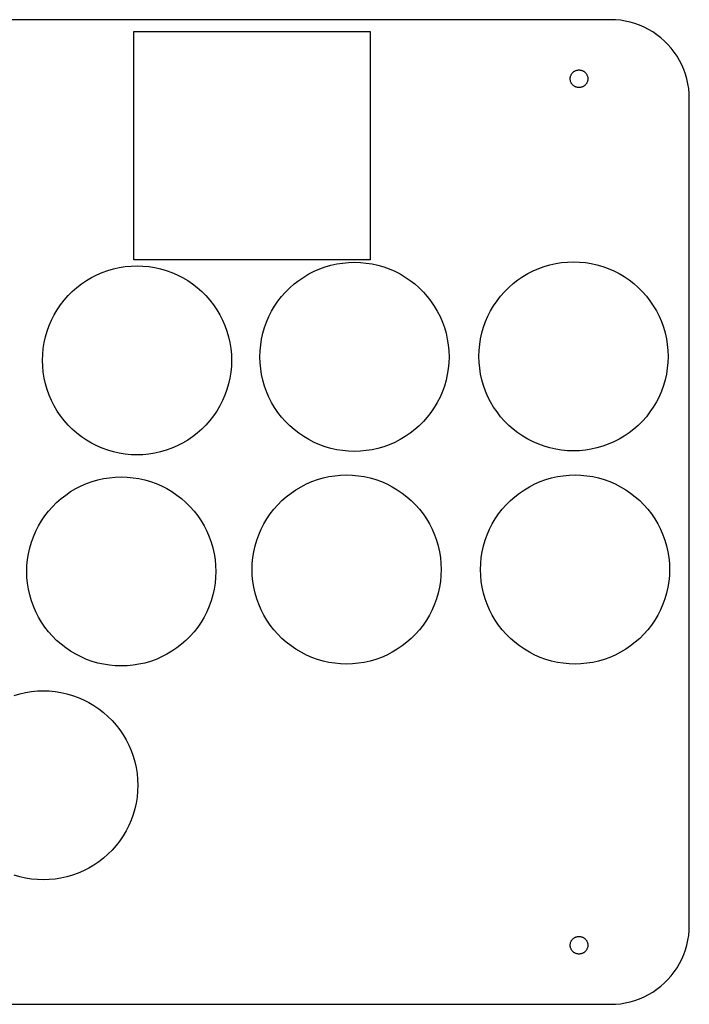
# Model space of a CAD drawing. Header units: metres. Extents: x 0 to 208, y 0 to 125.
# Tile 3 of 3: x 124 to 208, y 0 to 125. Entities that reach past the tile are written whole.
import ezdxf

# ---------------------------------------------------------------- set-up
doc = ezdxf.new("R2010")
doc.units = ezdxf.units.M

msp = doc.modelspace()

# ---------------------------------------------------------------- linework, layer by layer
for p, q in [((198.5, 125), (10, 125)), ((199.128, 124.98), (198.5, 125)), ((199.753, 124.921), (199.128, 124.98)), ((200.374, 124.823), (199.753, 124.921)), ((200.987, 124.686), (200.374, 124.823)), ((201.59, 124.511), (200.987, 124.686)), ((202.181, 124.298), (201.59, 124.511)), ((202.758, 124.048), (202.181, 124.298)), ((203.318, 123.763), (202.758, 124.048)), ((203.858, 123.443), (203.318, 123.763)), ((138, 94.5), (138, 123.5)), ((138, 123.5), (168, 123.5)), ((168, 123.5), (168, 94.5)), ((204.378, 123.09), (203.858, 123.443)), ((204.874, 122.705), (204.378, 123.09)), ((205.345, 122.29), (204.874, 122.705)), ((205.79, 121.845), (205.345, 122.29)), ((206.205, 121.374), (205.79, 121.845)), ((206.59, 120.878), (206.205, 121.374)), ((206.943, 120.358), (206.59, 120.878)), ((207.263, 119.818), (206.943, 120.358)), ((207.548, 119.258), (207.263, 119.818)), ((207.798, 118.681), (207.548, 119.258)), ((193.38, 117.5), (193.382, 117.57)), ((193.382, 117.43), (193.38, 117.5)), ((193.382, 117.57), (193.389, 117.64)), ((193.389, 117.64), (193.4, 117.71)), ((193.4, 117.71), (193.415, 117.779)), ((193.415, 117.779), (193.435, 117.846)), ((193.435, 117.846), (193.459, 117.912)), ((193.459, 117.912), (193.487, 117.977)), ((193.487, 117.977), (193.519, 118.04)), ((193.519, 118.04), (193.554, 118.1)), ((193.554, 118.1), (193.594, 118.158)), ((193.594, 118.158), (193.637, 118.214)), ((193.637, 118.214), (193.684, 118.267)), ((193.684, 118.267), (193.733, 118.316)), ((193.733, 118.316), (193.786, 118.363)), ((193.786, 118.363), (193.842, 118.406)), ((193.842, 118.406), (193.9, 118.446)), ((193.9, 118.446), (193.96, 118.481)), ((193.96, 118.481), (194.023, 118.513)), ((194.023, 118.513), (194.088, 118.541)), ((194.088, 118.541), (194.154, 118.565)), ((194.154, 118.565), (194.221, 118.585)), ((194.221, 118.585), (194.29, 118.6)), ((194.29, 118.6), (194.36, 118.611)), ((194.36, 118.611), (194.43, 118.618)), ((194.43, 118.618), (194.5, 118.62)), ((194.5, 118.62), (194.57, 118.618)), ((194.57, 118.618), (194.64, 118.611)), ((194.64, 118.611), (194.71, 118.6)), ((194.71, 118.6), (194.779, 118.585)), ((194.779, 118.585), (194.846, 118.565)), ((194.846, 118.565), (194.912, 118.541)), ((194.912, 118.541), (194.977, 118.513)), ((194.977, 118.513), (195.04, 118.481)), ((195.04, 118.481), (195.1, 118.446)), ((195.1, 118.446), (195.158, 118.406)), ((195.158, 118.406), (195.214, 118.363)), ((195.214, 118.363), (195.267, 118.316)), ((195.267, 118.316), (195.316, 118.267)), ((195.316, 118.267), (195.363, 118.214)), ((195.363, 118.214), (195.406, 118.158)), ((195.406, 118.158), (195.446, 118.1)), ((195.446, 118.1), (195.481, 118.04)), ((195.481, 118.04), (195.513, 117.977)), ((195.513, 117.977), (195.541, 117.912)), ((195.541, 117.912), (195.565, 117.846)), ((195.565, 117.846), (195.585, 117.779)), ((195.585, 117.779), (195.6, 117.71)), ((195.6, 117.71), (195.611, 117.64)), ((195.611, 117.64), (195.618, 117.57)), ((195.618, 117.57), (195.62, 117.5)), ((195.62, 117.5), (195.618, 117.43)), ((208.011, 118.09), (207.798, 118.681)), ((208.186, 117.487), (208.011, 118.09)), ((193.389, 117.36), (193.382, 117.43)), ((193.4, 117.29), (193.389, 117.36)), ((193.415, 117.221), (193.4, 117.29)), ((193.435, 117.154), (193.415, 117.221)), ((193.459, 117.088), (193.435, 117.154)), ((193.487, 117.023), (193.459, 117.088)), ((193.519, 116.96), (193.487, 117.023)), ((193.554, 116.9), (193.519, 116.96)), ((193.594, 116.842), (193.554, 116.9)), ((193.637, 116.786), (193.594, 116.842)), ((193.684, 116.733), (193.637, 116.786)), ((193.733, 116.684), (193.684, 116.733)), ((193.786, 116.637), (193.733, 116.684)), ((193.842, 116.594), (193.786, 116.637)), ((193.9, 116.554), (193.842, 116.594)), ((193.96, 116.519), (193.9, 116.554)), ((194.023, 116.487), (193.96, 116.519)), ((194.088, 116.459), (194.023, 116.487)), ((194.154, 116.435), (194.088, 116.459)), ((194.221, 116.415), (194.154, 116.435)), ((194.29, 116.4), (194.221, 116.415)), ((194.36, 116.389), (194.29, 116.4)), ((194.43, 116.382), (194.36, 116.389)), ((194.5, 116.38), (194.43, 116.382)), ((194.57, 116.382), (194.5, 116.38)), ((194.64, 116.389), (194.57, 116.382)), ((194.71, 116.4), (194.64, 116.389)), ((194.779, 116.415), (194.71, 116.4)), ((194.846, 116.435), (194.779, 116.415)), ((194.912, 116.459), (194.846, 116.435)), ((194.977, 116.487), (194.912, 116.459)), ((195.04, 116.519), (194.977, 116.487)), ((195.1, 116.554), (195.04, 116.519)), ((195.158, 116.594), (195.1, 116.554)), ((195.214, 116.637), (195.158, 116.594)), ((195.267, 116.684), (195.214, 116.637)), ((195.316, 116.733), (195.267, 116.684)), ((195.363, 116.786), (195.316, 116.733)), ((195.406, 116.842), (195.363, 116.786)), ((195.446, 116.9), (195.406, 116.842)), ((195.481, 116.96), (195.446, 116.9)), ((195.513, 117.023), (195.481, 116.96)), ((195.541, 117.088), (195.513, 117.023)), ((195.565, 117.154), (195.541, 117.088)), ((195.585, 117.221), (195.565, 117.154)), ((195.6, 117.29), (195.585, 117.221)), ((195.611, 117.36), (195.6, 117.29)), ((195.618, 117.43), (195.611, 117.36)), ((208.323, 116.874), (208.186, 117.487)), ((208.421, 116.253), (208.323, 116.874)), ((208.48, 115.628), (208.421, 116.253)), ((208.5, 115), (208.48, 115.628)), ((208.5, 10), (208.5, 115)), ((137.646, 93.7263), (138.4, 93.75)), ((168, 94.5), (138, 94.5)), ((138.4, 93.75), (139.153, 93.7263)), ((162.292, 93.6127), (163.016, 93.823)), ((163.016, 93.823), (163.751, 93.9874)), ((163.751, 93.9874), (164.496, 94.1054)), ((164.496, 94.1054), (165.247, 94.1763)), ((165.247, 94.1763), (166, 94.2)), ((166, 94.2), (166.753, 94.1763)), ((166.753, 94.1763), (167.504, 94.1054)), ((167.504, 94.1054), (168.249, 93.9874)), ((168.249, 93.9874), (168.984, 93.823)), ((168.984, 93.823), (169.708, 93.6127)), ((190.092, 93.6627), (190.816, 93.873)), ((190.816, 93.873), (191.551, 94.0374)), ((191.551, 94.0374), (192.296, 94.1554)), ((192.296, 94.1554), (193.047, 94.2263)), ((193.047, 94.2263), (193.8, 94.25)), ((193.8, 94.25), (194.553, 94.2263)), ((194.553, 94.2263), (195.304, 94.1554)), ((195.304, 94.1554), (196.049, 94.0374)), ((196.049, 94.0374), (196.784, 93.873)), ((196.784, 93.873), (197.508, 93.6627)), ((132.619, 92.2657), (133.291, 92.6079)), ((133.291, 92.6079), (133.982, 92.9073)), ((133.982, 92.9073), (134.692, 93.1627)), ((134.692, 93.1627), (135.416, 93.373)), ((135.416, 93.373), (136.151, 93.5374)), ((136.151, 93.5374), (136.896, 93.6554)), ((136.896, 93.6554), (137.646, 93.7263)), ((139.153, 93.7263), (139.904, 93.6554)), ((139.904, 93.6554), (140.649, 93.5374)), ((140.649, 93.5374), (141.384, 93.373)), ((141.384, 93.373), (142.108, 93.1627)), ((142.108, 93.1627), (142.817, 92.9073)), ((142.817, 92.9073), (143.509, 92.6079)), ((143.509, 92.6079), (144.181, 92.2657)), ((159.57, 92.3319), (160.219, 92.7157)), ((160.219, 92.7157), (160.891, 93.0579)), ((160.891, 93.0579), (161.583, 93.3573)), ((161.583, 93.3573), (162.292, 93.6127)), ((169.708, 93.6127), (170.417, 93.3573)), ((170.417, 93.3573), (171.109, 93.0579)), ((171.109, 93.0579), (171.781, 92.7157)), ((171.781, 92.7157), (172.43, 92.3319)), ((187.37, 92.3819), (188.019, 92.7657)), ((188.019, 92.7657), (188.691, 93.1079)), ((188.691, 93.1079), (189.382, 93.4073)), ((189.382, 93.4073), (190.092, 93.6627)), ((197.508, 93.6627), (198.217, 93.4073)), ((198.217, 93.4073), (198.909, 93.1079)), ((198.909, 93.1079), (199.581, 92.7657)), ((199.581, 92.7657), (200.23, 92.3819)), ((130.751, 90.9962), (131.347, 91.4582)), ((131.347, 91.4582), (131.97, 91.8819)), ((131.97, 91.8819), (132.619, 92.2657)), ((144.181, 92.2657), (144.83, 91.8819)), ((144.83, 91.8819), (145.453, 91.4582)), ((145.453, 91.4582), (146.049, 90.9962)), ((157.785, 90.9476), (158.351, 91.4462)), ((158.351, 91.4462), (158.947, 91.9082)), ((158.947, 91.9082), (159.57, 92.3319)), ((172.43, 92.3319), (173.053, 91.9082)), ((173.053, 91.9082), (173.649, 91.4462)), ((173.649, 91.4462), (174.215, 90.9476)), ((185.585, 90.9976), (186.151, 91.4962)), ((186.151, 91.4962), (186.747, 91.9582)), ((186.747, 91.9582), (187.37, 92.3819)), ((200.23, 92.3819), (200.853, 91.9582)), ((200.853, 91.9582), (201.449, 91.4962)), ((201.449, 91.4962), (202.015, 90.9976)), ((129.652, 89.9646), (130.185, 90.4976)), ((130.185, 90.4976), (130.751, 90.9962)), ((146.049, 90.9962), (146.615, 90.4976)), ((146.615, 90.4976), (147.148, 89.9646)), ((156.754, 89.8491), (157.252, 90.4146)), ((157.252, 90.4146), (157.785, 90.9476)), ((174.215, 90.9476), (174.748, 90.4146)), ((174.748, 90.4146), (175.246, 89.8491)), ((184.554, 89.8991), (185.052, 90.4646)), ((185.052, 90.4646), (185.585, 90.9976)), ((202.015, 90.9976), (202.548, 90.4646)), ((202.548, 90.4646), (203.046, 89.8991)), ((128.268, 88.1799), (128.692, 88.8034)), ((128.692, 88.8034), (129.154, 89.3991)), ((129.154, 89.3991), (129.652, 89.9646)), ((147.148, 89.9646), (147.646, 89.3991)), ((147.646, 89.3991), (148.108, 88.8034)), ((148.108, 88.8034), (148.532, 88.1799)), ((155.868, 88.6299), (156.292, 89.2534)), ((156.292, 89.2534), (156.754, 89.8491)), ((175.246, 89.8491), (175.708, 89.2534)), ((175.708, 89.2534), (176.132, 88.6299)), ((183.668, 88.6799), (184.092, 89.3034)), ((184.092, 89.3034), (184.554, 89.8991)), ((203.046, 89.8991), (203.508, 89.3034)), ((203.508, 89.3034), (203.932, 88.6799)), ((127.542, 86.8593), (127.884, 87.531)), ((127.884, 87.531), (128.268, 88.1799)), ((148.532, 88.1799), (148.916, 87.531)), ((148.916, 87.531), (149.258, 86.8593)), ((155.142, 87.3093), (155.484, 87.981)), ((155.484, 87.981), (155.868, 88.6299)), ((176.132, 88.6299), (176.516, 87.981)), ((176.516, 87.981), (176.858, 87.3093)), ((182.942, 87.3593), (183.284, 88.031)), ((183.284, 88.031), (183.668, 88.6799)), ((203.932, 88.6799), (204.316, 88.031)), ((204.316, 88.031), (204.658, 87.3593)), ((127.243, 86.1675), (127.542, 86.8593)), ((149.258, 86.8593), (149.557, 86.1675)), ((154.587, 85.9082), (154.843, 86.6175)), ((154.843, 86.6175), (155.142, 87.3093)), ((176.858, 87.3093), (177.157, 86.6175)), ((177.157, 86.6175), (177.413, 85.9082)), ((182.387, 85.9582), (182.643, 86.6675)), ((182.643, 86.6675), (182.942, 87.3593)), ((204.658, 87.3593), (204.957, 86.6675)), ((204.957, 86.6675), (205.213, 85.9582)), ((126.777, 84.7343), (126.987, 85.4582)), ((126.987, 85.4582), (127.243, 86.1675)), ((149.557, 86.1675), (149.813, 85.4582)), ((149.813, 85.4582), (150.023, 84.7343)), ((154.213, 84.4486), (154.377, 85.1843)), ((154.377, 85.1843), (154.587, 85.9082)), ((177.413, 85.9082), (177.623, 85.1843)), ((177.623, 85.1843), (177.787, 84.4486)), ((182.013, 84.4986), (182.177, 85.2343)), ((182.177, 85.2343), (182.387, 85.9582)), ((205.213, 85.9582), (205.423, 85.2343)), ((205.423, 85.2343), (205.587, 84.4986)), ((126.495, 83.254), (126.613, 83.9986)), ((126.613, 83.9986), (126.777, 84.7343)), ((150.023, 84.7343), (150.187, 83.9986)), ((150.187, 83.9986), (150.305, 83.254)), ((154.095, 83.704), (154.213, 84.4486)), ((177.787, 84.4486), (177.905, 83.704)), ((181.824, 83.0035), (181.895, 83.754)), ((181.895, 83.754), (182.013, 84.4986)), ((205.587, 84.4986), (205.705, 83.754)), ((205.705, 83.754), (205.776, 83.0035)), ((126.4, 81.75), (126.424, 82.5035)), ((126.424, 82.5035), (126.495, 83.254)), ((150.305, 83.254), (150.376, 82.5035)), ((150.376, 82.5035), (150.4, 81.75)), ((154, 82.2), (154.024, 82.9535)), ((154.024, 82.9535), (154.095, 83.704)), ((177.905, 83.704), (177.976, 82.9535)), ((177.976, 82.9535), (178, 82.2)), ((181.8, 82.25), (181.824, 83.0035)), ((205.776, 83.0035), (205.8, 82.25)), ((126.424, 80.9965), (126.4, 81.75)), ((150.4, 81.75), (150.376, 80.9965)), ((154.024, 81.4465), (154, 82.2)), ((154.095, 80.696), (154.024, 81.4465)), ((177.976, 81.4465), (177.905, 80.696)), ((178, 82.2), (177.976, 81.4465)), ((181.824, 81.4965), (181.8, 82.25)), ((181.895, 80.746), (181.824, 81.4965)), ((205.776, 81.4965), (205.705, 80.746)), ((205.8, 82.25), (205.776, 81.4965)), ((126.495, 80.246), (126.424, 80.9965)), ((126.613, 79.5014), (126.495, 80.246)), ((150.305, 80.246), (150.187, 79.5014)), ((150.376, 80.9965), (150.305, 80.246)), ((154.213, 79.9514), (154.095, 80.696)), ((177.905, 80.696), (177.787, 79.9514)), ((182.013, 80.0014), (181.895, 80.746)), ((182.177, 79.2657), (182.013, 80.0014)), ((205.587, 80.0014), (205.423, 79.2657)), ((205.705, 80.746), (205.587, 80.0014)), ((126.777, 78.7657), (126.613, 79.5014)), ((126.987, 78.0418), (126.777, 78.7657)), ((150.023, 78.7657), (149.813, 78.0418)), ((150.187, 79.5014), (150.023, 78.7657)), ((154.377, 79.2157), (154.213, 79.9514)), ((154.587, 78.4918), (154.377, 79.2157)), ((177.623, 79.2157), (177.413, 78.4918)), ((177.787, 79.9514), (177.623, 79.2157)), ((182.387, 78.5418), (182.177, 79.2657)), ((205.423, 79.2657), (205.213, 78.5418)), ((127.243, 77.3325), (126.987, 78.0418)), ((149.813, 78.0418), (149.557, 77.3325)), ((154.843, 77.7825), (154.587, 78.4918)), ((155.142, 77.0906), (154.843, 77.7825)), ((177.157, 77.7825), (176.858, 77.0906)), ((177.413, 78.4918), (177.157, 77.7825)), ((182.643, 77.8325), (182.387, 78.5418)), ((182.942, 77.1406), (182.643, 77.8325)), ((204.957, 77.8325), (204.658, 77.1406)), ((205.213, 78.5418), (204.957, 77.8325)), ((127.542, 76.6406), (127.243, 77.3325)), ((127.884, 75.9689), (127.542, 76.6406)), ((149.258, 76.6406), (148.916, 75.9689)), ((149.557, 77.3325), (149.258, 76.6406)), ((155.484, 76.4189), (155.142, 77.0906)), ((155.868, 75.7701), (155.484, 76.4189)), ((176.516, 76.4189), (176.132, 75.7701)), ((176.858, 77.0906), (176.516, 76.4189)), ((183.284, 76.4689), (182.942, 77.1406)), ((183.668, 75.8201), (183.284, 76.4689)), ((204.316, 76.4689), (203.932, 75.8201)), ((204.658, 77.1406), (204.316, 76.4689)), ((128.268, 75.3201), (127.884, 75.9689)), ((128.692, 74.6966), (128.268, 75.3201)), ((148.532, 75.3201), (148.108, 74.6966)), ((148.916, 75.9689), (148.532, 75.3201)), ((156.292, 75.1466), (155.868, 75.7701)), ((156.754, 74.5509), (156.292, 75.1466)), ((175.708, 75.1466), (175.246, 74.5509)), ((176.132, 75.7701), (175.708, 75.1466)), ((184.092, 75.1966), (183.668, 75.8201)), ((184.554, 74.6009), (184.092, 75.1966)), ((203.508, 75.1966), (203.046, 74.6009)), ((203.932, 75.8201), (203.508, 75.1966)), ((129.154, 74.1009), (128.692, 74.6966)), ((129.652, 73.5354), (129.154, 74.1009)), ((147.646, 74.1009), (147.148, 73.5354)), ((148.108, 74.6966), (147.646, 74.1009)), ((157.252, 73.9854), (156.754, 74.5509)), ((157.785, 73.4524), (157.252, 73.9854)), ((174.748, 73.9854), (174.215, 73.4524)), ((175.246, 74.5509), (174.748, 73.9854)), ((185.052, 74.0354), (184.554, 74.6009)), ((185.585, 73.5024), (185.052, 74.0354)), ((202.548, 74.0354), (202.015, 73.5024)), ((203.046, 74.6009), (202.548, 74.0354)), ((130.185, 73.0024), (129.652, 73.5354)), ((130.751, 72.5038), (130.185, 73.0024)), ((131.347, 72.0418), (130.751, 72.5038)), ((146.049, 72.5038), (145.453, 72.0418)), ((146.615, 73.0024), (146.049, 72.5038)), ((147.148, 73.5354), (146.615, 73.0024)), ((158.351, 72.9538), (157.785, 73.4524)), ((158.947, 72.4918), (158.351, 72.9538)), ((173.649, 72.9538), (173.053, 72.4918)), ((174.215, 73.4524), (173.649, 72.9538)), ((186.151, 73.0038), (185.585, 73.5024)), ((186.747, 72.5418), (186.151, 73.0038)), ((187.37, 72.1181), (186.747, 72.5418)), ((200.853, 72.5418), (200.23, 72.1181)), ((201.449, 73.0038), (200.853, 72.5418)), ((202.015, 73.5024), (201.449, 73.0038)), ((131.97, 71.6181), (131.347, 72.0418)), ((132.619, 71.2343), (131.97, 71.6181)), ((144.83, 71.6181), (144.181, 71.2343)), ((145.453, 72.0418), (144.83, 71.6181)), ((159.57, 72.0681), (158.947, 72.4918)), ((160.219, 71.6843), (159.57, 72.0681)), ((160.891, 71.3421), (160.219, 71.6843)), ((161.583, 71.0427), (160.891, 71.3421)), ((171.109, 71.3421), (170.417, 71.0427)), ((171.781, 71.6843), (171.109, 71.3421)), ((172.43, 72.0681), (171.781, 71.6843)), ((173.053, 72.4918), (172.43, 72.0681)), ((188.019, 71.7343), (187.37, 72.1181)), ((188.691, 71.3921), (188.019, 71.7343)), ((189.382, 71.0927), (188.691, 71.3921)), ((198.909, 71.3921), (198.217, 71.0927)), ((199.581, 71.7343), (198.909, 71.3921)), ((200.23, 72.1181), (199.581, 71.7343)), ((133.291, 70.8921), (132.619, 71.2343)), ((133.982, 70.5927), (133.291, 70.8921)), ((134.692, 70.3373), (133.982, 70.5927)), ((135.416, 70.127), (134.692, 70.3373)), ((136.151, 69.9625), (135.416, 70.127)), ((141.384, 70.127), (140.649, 69.9625)), ((142.108, 70.3373), (141.384, 70.127)), ((142.817, 70.5927), (142.108, 70.3373)), ((143.509, 70.8921), (142.817, 70.5927)), ((144.181, 71.2343), (143.509, 70.8921)), ((162.292, 70.7873), (161.583, 71.0427)), ((163.016, 70.577), (162.292, 70.7873)), ((163.751, 70.4126), (163.016, 70.577)), ((164.496, 70.2946), (163.751, 70.4126)), ((165.247, 70.2237), (164.496, 70.2946)), ((166, 70.2), (165.247, 70.2237)), ((166.753, 70.2237), (166, 70.2)), ((167.504, 70.2946), (166.753, 70.2237)), ((168.249, 70.4126), (167.504, 70.2946)), ((168.984, 70.577), (168.249, 70.4126)), ((169.708, 70.7873), (168.984, 70.577)), ((170.417, 71.0427), (169.708, 70.7873)), ((190.092, 70.8373), (189.382, 71.0927)), ((190.816, 70.627), (190.092, 70.8373)), ((191.551, 70.4625), (190.816, 70.627)), ((192.296, 70.3446), (191.551, 70.4625)), ((193.047, 70.2737), (192.296, 70.3446)), ((193.8, 70.25), (193.047, 70.2737)), ((194.553, 70.2737), (193.8, 70.25)), ((195.304, 70.3446), (194.553, 70.2737)), ((196.049, 70.4625), (195.304, 70.3446)), ((196.784, 70.627), (196.049, 70.4625)), ((197.508, 70.8373), (196.784, 70.627)), ((198.217, 71.0927), (197.508, 70.8373)), ((136.896, 69.8446), (136.151, 69.9625)), ((137.646, 69.7737), (136.896, 69.8446)), ((138.4, 69.75), (137.646, 69.7737)), ((139.153, 69.7737), (138.4, 69.75)), ((139.904, 69.8446), (139.153, 69.7737)), ((140.649, 69.9625), (139.904, 69.8446)), ((131.982, 66.1073), (132.692, 66.3627)), ((132.692, 66.3627), (133.416, 66.573)), ((133.416, 66.573), (134.151, 66.7374)), ((134.151, 66.7374), (134.896, 66.8554)), ((134.896, 66.8554), (135.646, 66.9263)), ((135.646, 66.9263), (136.4, 66.95)), ((136.4, 66.95), (137.153, 66.9263)), ((137.153, 66.9263), (137.904, 66.8554)), ((137.904, 66.8554), (138.649, 66.7374)), ((138.649, 66.7374), (139.384, 66.573)), ((139.384, 66.573), (140.108, 66.3627)), ((140.108, 66.3627), (140.817, 66.1073)), ((159.891, 66.0579), (160.583, 66.3573)), ((160.583, 66.3573), (161.292, 66.6127)), ((161.292, 66.6127), (162.016, 66.823)), ((162.016, 66.823), (162.751, 66.9874)), ((162.751, 66.9874), (163.496, 67.1054)), ((163.496, 67.1054), (164.247, 67.1763)), ((164.247, 67.1763), (165, 67.2)), ((165, 67.2), (165.753, 67.1763)), ((165.753, 67.1763), (166.504, 67.1054)), ((166.504, 67.1054), (167.249, 66.9874)), ((167.249, 66.9874), (167.984, 66.823)), ((167.984, 66.823), (168.708, 66.6127)), ((168.708, 66.6127), (169.417, 66.3573)), ((169.417, 66.3573), (170.109, 66.0579)), ((188.891, 66.0579), (189.583, 66.3573)), ((189.583, 66.3573), (190.292, 66.6127)), ((190.292, 66.6127), (191.016, 66.823)), ((191.016, 66.823), (191.751, 66.9874)), ((191.751, 66.9874), (192.496, 67.1054)), ((192.496, 67.1054), (193.247, 67.1763)), ((193.247, 67.1763), (194, 67.2)), ((194, 67.2), (194.753, 67.1763)), ((194.753, 67.1763), (195.504, 67.1054)), ((195.504, 67.1054), (196.249, 66.9874)), ((196.249, 66.9874), (196.984, 66.823)), ((196.984, 66.823), (197.708, 66.6127)), ((197.708, 66.6127), (198.417, 66.3573)), ((198.417, 66.3573), (199.109, 66.0579)), ((129.347, 64.6582), (129.97, 65.0819)), ((129.97, 65.0819), (130.619, 65.4657)), ((130.619, 65.4657), (131.291, 65.8079)), ((131.291, 65.8079), (131.982, 66.1073)), ((140.817, 66.1073), (141.509, 65.8079)), ((141.509, 65.8079), (142.181, 65.4657)), ((142.181, 65.4657), (142.83, 65.0819)), ((142.83, 65.0819), (143.453, 64.6582)), ((157.947, 64.9082), (158.57, 65.3319)), ((158.57, 65.3319), (159.219, 65.7157)), ((159.219, 65.7157), (159.891, 66.0579)), ((170.109, 66.0579), (170.781, 65.7157)), ((170.781, 65.7157), (171.43, 65.3319)), ((171.43, 65.3319), (172.053, 64.9082)), ((186.947, 64.9082), (187.57, 65.3319)), ((187.57, 65.3319), (188.219, 65.7157)), ((188.219, 65.7157), (188.891, 66.0579)), ((199.109, 66.0579), (199.781, 65.7157)), ((199.781, 65.7157), (200.43, 65.3319)), ((200.43, 65.3319), (201.053, 64.9082)), ((128.185, 63.6976), (128.751, 64.1962)), ((128.751, 64.1962), (129.347, 64.6582)), ((143.453, 64.6582), (144.049, 64.1962)), ((144.049, 64.1962), (144.615, 63.6976)), ((156.252, 63.4146), (156.785, 63.9476)), ((156.785, 63.9476), (157.351, 64.4462)), ((157.351, 64.4462), (157.947, 64.9082)), ((172.053, 64.9082), (172.649, 64.4462)), ((172.649, 64.4462), (173.215, 63.9476)), ((173.215, 63.9476), (173.748, 63.4146)), ((185.252, 63.4146), (185.785, 63.9476)), ((185.785, 63.9476), (186.351, 64.4462)), ((186.351, 64.4462), (186.947, 64.9082)), ((201.053, 64.9082), (201.649, 64.4462)), ((201.649, 64.4462), (202.215, 63.9476)), ((202.215, 63.9476), (202.748, 63.4146)), ((126.692, 62.0034), (127.154, 62.5991)), ((127.154, 62.5991), (127.652, 63.1646)), ((127.652, 63.1646), (128.185, 63.6976)), ((144.615, 63.6976), (145.148, 63.1646)), ((145.148, 63.1646), (145.646, 62.5991)), ((145.646, 62.5991), (146.108, 62.0034)), ((155.292, 62.2534), (155.754, 62.8491)), ((155.754, 62.8491), (156.252, 63.4146)), ((173.748, 63.4146), (174.246, 62.8491)), ((174.246, 62.8491), (174.708, 62.2534)), ((184.292, 62.2534), (184.754, 62.8491)), ((184.754, 62.8491), (185.252, 63.4146)), ((202.748, 63.4146), (203.246, 62.8491)), ((203.246, 62.8491), (203.708, 62.2534)), ((125.884, 60.731), (126.268, 61.3799)), ((126.268, 61.3799), (126.692, 62.0034)), ((146.108, 62.0034), (146.532, 61.3799)), ((146.532, 61.3799), (146.916, 60.731)), ((154.484, 60.981), (154.868, 61.6299)), ((154.868, 61.6299), (155.292, 62.2534)), ((174.708, 62.2534), (175.132, 61.6299)), ((175.132, 61.6299), (175.516, 60.981)), ((183.484, 60.981), (183.868, 61.6299)), ((183.868, 61.6299), (184.292, 62.2534)), ((203.708, 62.2534), (204.132, 61.6299)), ((204.132, 61.6299), (204.516, 60.981)), ((125.243, 59.3675), (125.542, 60.0593)), ((125.542, 60.0593), (125.884, 60.731)), ((146.916, 60.731), (147.258, 60.0593)), ((147.258, 60.0593), (147.557, 59.3675)), ((153.843, 59.6175), (154.142, 60.3093)), ((154.142, 60.3093), (154.484, 60.981)), ((175.516, 60.981), (175.858, 60.3093)), ((175.858, 60.3093), (176.157, 59.6175)), ((182.843, 59.6175), (183.142, 60.3093)), ((183.142, 60.3093), (183.484, 60.981)), ((204.516, 60.981), (204.858, 60.3093)), ((204.858, 60.3093), (205.157, 59.6175)), ((124.987, 58.6582), (125.243, 59.3675)), ((147.557, 59.3675), (147.813, 58.6582)), ((153.377, 58.1843), (153.587, 58.9082)), ((153.587, 58.9082), (153.843, 59.6175)), ((176.157, 59.6175), (176.413, 58.9082)), ((176.413, 58.9082), (176.623, 58.1843)), ((182.377, 58.1843), (182.587, 58.9082)), ((182.587, 58.9082), (182.843, 59.6175)), ((205.157, 59.6175), (205.413, 58.9082)), ((205.413, 58.9082), (205.623, 58.1843)), ((124.613, 57.1986), (124.777, 57.9343)), ((124.777, 57.9343), (124.987, 58.6582)), ((147.813, 58.6582), (148.023, 57.9343)), ((148.023, 57.9343), (148.187, 57.1986)), ((153.213, 57.4486), (153.377, 58.1843)), ((176.623, 58.1843), (176.787, 57.4486)), ((182.213, 57.4486), (182.377, 58.1843)), ((205.623, 58.1843), (205.787, 57.4486)), ((124.424, 55.7035), (124.495, 56.454)), ((124.495, 56.454), (124.613, 57.1986)), ((148.187, 57.1986), (148.305, 56.454)), ((148.305, 56.454), (148.376, 55.7035)), ((153.024, 55.9535), (153.095, 56.704)), ((153.095, 56.704), (153.213, 57.4486)), ((176.787, 57.4486), (176.905, 56.704)), ((176.905, 56.704), (176.976, 55.9535)), ((182.024, 55.9535), (182.095, 56.704)), ((182.095, 56.704), (182.213, 57.4486)), ((205.787, 57.4486), (205.905, 56.704)), ((205.905, 56.704), (205.976, 55.9535)), ((124.4, 54.95), (124.424, 55.7035)), ((148.376, 55.7035), (148.4, 54.95)), ((153, 55.2), (153.024, 55.9535)), ((153.024, 54.4465), (153, 55.2)), ((176.976, 55.9535), (177, 55.2)), ((177, 55.2), (176.976, 54.4465)), ((182, 55.2), (182.024, 55.9535)), ((182.024, 54.4465), (182, 55.2)), ((205.976, 55.9535), (206, 55.2)), ((206, 55.2), (205.976, 54.4465)), ((124.424, 54.1965), (124.4, 54.95)), ((124.495, 53.446), (124.424, 54.1965)), ((148.376, 54.1965), (148.305, 53.446)), ((148.4, 54.95), (148.376, 54.1965)), ((153.095, 53.696), (153.024, 54.4465)), ((176.976, 54.4465), (176.905, 53.696)), ((182.095, 53.696), (182.024, 54.4465)), ((205.976, 54.4465), (205.905, 53.696)), ((124.613, 52.7014), (124.495, 53.446)), ((124.777, 51.9657), (124.613, 52.7014)), ((148.187, 52.7014), (148.023, 51.9657)), ((148.305, 53.446), (148.187, 52.7014)), ((153.213, 52.9514), (153.095, 53.696)), ((153.377, 52.2157), (153.213, 52.9514)), ((176.787, 52.9514), (176.623, 52.2157)), ((176.905, 53.696), (176.787, 52.9514)), ((182.213, 52.9514), (182.095, 53.696)), ((182.377, 52.2157), (182.213, 52.9514)), ((205.787, 52.9514), (205.623, 52.2157)), ((205.905, 53.696), (205.787, 52.9514)), ((124.987, 51.2418), (124.777, 51.9657)), ((148.023, 51.9657), (147.813, 51.2418)), ((153.587, 51.4918), (153.377, 52.2157)), ((153.843, 50.7825), (153.587, 51.4918)), ((176.413, 51.4918), (176.157, 50.7825)), ((176.623, 52.2157), (176.413, 51.4918)), ((182.587, 51.4918), (182.377, 52.2157)), ((182.843, 50.7825), (182.587, 51.4918)), ((205.413, 51.4918), (205.157, 50.7825)), ((205.623, 52.2157), (205.413, 51.4918)), ((125.243, 50.5325), (124.987, 51.2418)), ((125.542, 49.8406), (125.243, 50.5325)), ((147.557, 50.5325), (147.258, 49.8406)), ((147.813, 51.2418), (147.557, 50.5325)), ((154.142, 50.0906), (153.843, 50.7825)), ((154.484, 49.4189), (154.142, 50.0906)), ((175.858, 50.0906), (175.516, 49.4189)), ((176.157, 50.7825), (175.858, 50.0906)), ((183.142, 50.0906), (182.843, 50.7825)), ((183.484, 49.4189), (183.142, 50.0906)), ((204.858, 50.0906), (204.516, 49.4189)), ((205.157, 50.7825), (204.858, 50.0906)), ((125.884, 49.1689), (125.542, 49.8406)), ((126.268, 48.5201), (125.884, 49.1689)), ((146.916, 49.1689), (146.532, 48.5201)), ((147.258, 49.8406), (146.916, 49.1689)), ((154.868, 48.7701), (154.484, 49.4189)), ((155.292, 48.1466), (154.868, 48.7701)), ((175.132, 48.7701), (174.708, 48.1466)), ((175.516, 49.4189), (175.132, 48.7701)), ((183.868, 48.7701), (183.484, 49.4189)), ((184.292, 48.1466), (183.868, 48.7701)), ((204.132, 48.7701), (203.708, 48.1466)), ((204.516, 49.4189), (204.132, 48.7701)), ((126.692, 47.8966), (126.268, 48.5201)), ((127.154, 47.3009), (126.692, 47.8966)), ((146.108, 47.8966), (145.646, 47.3009)), ((146.532, 48.5201), (146.108, 47.8966)), ((155.754, 47.5509), (155.292, 48.1466)), ((156.252, 46.9854), (155.754, 47.5509)), ((174.246, 47.5509), (173.748, 46.9854)), ((174.708, 48.1466), (174.246, 47.5509)), ((184.754, 47.5509), (184.292, 48.1466)), ((185.252, 46.9854), (184.754, 47.5509)), ((203.246, 47.5509), (202.748, 46.9854)), ((203.708, 48.1466), (203.246, 47.5509)), ((127.652, 46.7354), (127.154, 47.3009)), ((128.185, 46.2024), (127.652, 46.7354)), ((145.148, 46.7354), (144.615, 46.2024)), ((145.646, 47.3009), (145.148, 46.7354)), ((156.785, 46.4524), (156.252, 46.9854)), ((157.351, 45.9538), (156.785, 46.4524)), ((173.215, 46.4524), (172.649, 45.9538)), ((173.748, 46.9854), (173.215, 46.4524)), ((185.785, 46.4524), (185.252, 46.9854)), ((186.351, 45.9538), (185.785, 46.4524)), ((202.215, 46.4524), (201.649, 45.9538)), ((202.748, 46.9854), (202.215, 46.4524)), ((128.751, 45.7038), (128.185, 46.2024)), ((129.347, 45.2418), (128.751, 45.7038)), ((129.97, 44.8181), (129.347, 45.2418)), ((143.453, 45.2418), (142.83, 44.8181)), ((144.049, 45.7038), (143.453, 45.2418)), ((144.615, 46.2024), (144.049, 45.7038)), ((157.947, 45.4918), (157.351, 45.9538)), ((158.57, 45.0681), (157.947, 45.4918)), ((159.219, 44.6843), (158.57, 45.0681)), ((171.43, 45.0681), (170.781, 44.6843)), ((172.053, 45.4918), (171.43, 45.0681)), ((172.649, 45.9538), (172.053, 45.4918)), ((186.947, 45.4918), (186.351, 45.9538)), ((187.57, 45.0681), (186.947, 45.4918)), ((188.219, 44.6843), (187.57, 45.0681)), ((200.43, 45.0681), (199.781, 44.6843)), ((201.053, 45.4918), (200.43, 45.0681)), ((201.649, 45.9538), (201.053, 45.4918)), ((130.619, 44.4343), (129.97, 44.8181)), ((131.291, 44.0921), (130.619, 44.4343)), ((131.982, 43.7927), (131.291, 44.0921)), ((132.692, 43.5373), (131.982, 43.7927)), ((140.817, 43.7927), (140.108, 43.5373)), ((141.509, 44.0921), (140.817, 43.7927)), ((142.181, 44.4343), (141.509, 44.0921)), ((142.83, 44.8181), (142.181, 44.4343)), ((159.891, 44.3421), (159.219, 44.6843)), ((160.583, 44.0427), (159.891, 44.3421)), ((161.292, 43.7873), (160.583, 44.0427)), ((162.016, 43.577), (161.292, 43.7873)), ((168.708, 43.7873), (167.984, 43.577)), ((169.417, 44.0427), (168.708, 43.7873)), ((170.109, 44.3421), (169.417, 44.0427)), ((170.781, 44.6843), (170.109, 44.3421)), ((188.891, 44.3421), (188.219, 44.6843)), ((189.583, 44.0427), (188.891, 44.3421)), ((190.292, 43.7873), (189.583, 44.0427)), ((191.016, 43.577), (190.292, 43.7873)), ((197.708, 43.7873), (196.984, 43.577)), ((198.417, 44.0427), (197.708, 43.7873)), ((199.109, 44.3421), (198.417, 44.0427)), ((199.781, 44.6843), (199.109, 44.3421)), ((133.416, 43.327), (132.692, 43.5373)), ((134.151, 43.1626), (133.416, 43.327)), ((134.896, 43.0446), (134.151, 43.1626)), ((135.646, 42.9737), (134.896, 43.0446)), ((136.4, 42.95), (135.646, 42.9737)), ((137.153, 42.9737), (136.4, 42.95)), ((137.904, 43.0446), (137.153, 42.9737)), ((138.649, 43.1626), (137.904, 43.0446)), ((139.384, 43.327), (138.649, 43.1626)), ((140.108, 43.5373), (139.384, 43.327)), ((162.751, 43.4126), (162.016, 43.577)), ((163.496, 43.2946), (162.751, 43.4126)), ((164.247, 43.2237), (163.496, 43.2946)), ((165, 43.2), (164.247, 43.2237)), ((165.753, 43.2237), (165, 43.2)), ((166.504, 43.2946), (165.753, 43.2237)), ((167.249, 43.4126), (166.504, 43.2946)), ((167.984, 43.577), (167.249, 43.4126)), ((191.751, 43.4126), (191.016, 43.577)), ((192.496, 43.2946), (191.751, 43.4126)), ((193.247, 43.2237), (192.496, 43.2946)), ((194, 43.2), (193.247, 43.2237)), ((194.753, 43.2237), (194, 43.2)), ((195.504, 43.2946), (194.753, 43.2237)), ((196.249, 43.4126), (195.504, 43.2946)), ((196.984, 43.577), (196.249, 43.4126)), ((122.792, 39.2127), (123.516, 39.423)), ((123.516, 39.423), (124.251, 39.5874)), ((124.251, 39.5874), (124.996, 39.7054)), ((124.996, 39.7054), (125.747, 39.7763)), ((125.747, 39.7763), (126.5, 39.8)), ((126.5, 39.8), (127.253, 39.7763)), ((127.253, 39.7763), (128.004, 39.7054)), ((128.004, 39.7054), (128.749, 39.5874)), ((128.749, 39.5874), (129.484, 39.423)), ((129.484, 39.423), (130.208, 39.2127)), ((130.208, 39.2127), (130.917, 38.9573)), ((130.917, 38.9573), (131.609, 38.6579)), ((131.609, 38.6579), (132.281, 38.3157)), ((132.281, 38.3157), (132.93, 37.9319)), ((132.93, 37.9319), (133.553, 37.5082)), ((133.553, 37.5082), (134.149, 37.0462)), ((134.149, 37.0462), (134.715, 36.5476)), ((134.715, 36.5476), (135.248, 36.0146)), ((135.248, 36.0146), (135.746, 35.4491)), ((135.746, 35.4491), (136.208, 34.8534)), ((136.208, 34.8534), (136.632, 34.2299)), ((136.632, 34.2299), (137.016, 33.581)), ((137.016, 33.581), (137.358, 32.9093)), ((137.358, 32.9093), (137.657, 32.2175)), ((137.657, 32.2175), (137.913, 31.5082)), ((137.913, 31.5082), (138.123, 30.7843)), ((138.123, 30.7843), (138.287, 30.0486)), ((138.287, 30.0486), (138.405, 29.304)), ((138.405, 29.304), (138.476, 28.5535)), ((138.476, 28.5535), (138.5, 27.8)), ((138.5, 27.8), (138.476, 27.0465)), ((138.405, 26.296), (138.287, 25.5514)), ((138.476, 27.0465), (138.405, 26.296)), ((138.287, 25.5514), (138.123, 24.8157)), ((137.913, 24.0918), (137.657, 23.3825)), ((138.123, 24.8157), (137.913, 24.0918)), ((137.358, 22.6906), (137.016, 22.019)), ((137.657, 23.3825), (137.358, 22.6906)), ((136.632, 21.3701), (136.208, 20.7466)), ((137.016, 22.019), (136.632, 21.3701)), ((135.746, 20.1509), (135.248, 19.5854)), ((136.208, 20.7466), (135.746, 20.1509)), ((134.715, 19.0524), (134.149, 18.5538)), ((135.248, 19.5854), (134.715, 19.0524)), ((132.93, 17.6681), (132.281, 17.2843)), ((133.553, 18.0918), (132.93, 17.6681)), ((134.149, 18.5538), (133.553, 18.0918)), ((123.516, 16.177), (122.792, 16.3873)), ((130.208, 16.3873), (129.484, 16.177)), ((130.917, 16.6427), (130.208, 16.3873)), ((131.609, 16.9421), (130.917, 16.6427)), ((132.281, 17.2843), (131.609, 16.9421)), ((124.251, 16.0125), (123.516, 16.177)), ((124.996, 15.8946), (124.251, 16.0125)), ((125.747, 15.8237), (124.996, 15.8946)), ((126.5, 15.8), (125.747, 15.8237)), ((127.253, 15.8237), (126.5, 15.8)), ((128.004, 15.8946), (127.253, 15.8237)), ((128.749, 16.0125), (128.004, 15.8946)), ((129.484, 16.177), (128.749, 16.0125)), ((208.48, 9.3721), (208.5, 10)), ((208.421, 8.74667), (208.48, 9.3721)), ((193.38, 7.5), (193.382, 7.57031)), ((193.382, 7.42967), (193.38, 7.5)), ((193.382, 7.57031), (193.389, 7.64037)), ((193.389, 7.64037), (193.4, 7.70985)), ((193.4, 7.70985), (193.415, 7.77852)), ((193.415, 7.77852), (193.435, 7.84608)), ((193.435, 7.84608), (193.459, 7.91229)), ((193.459, 7.91229), (193.487, 7.97687)), ((193.487, 7.97687), (193.519, 8.03955)), ((193.519, 8.03955), (193.554, 8.10011)), ((193.554, 8.10011), (193.594, 8.15831)), ((193.594, 8.15831), (193.637, 8.21391)), ((193.637, 8.21391), (193.684, 8.26668)), ((193.684, 8.26668), (193.733, 8.31644)), ((193.733, 8.31644), (193.786, 8.36296)), ((193.786, 8.36296), (193.842, 8.4061)), ((193.842, 8.4061), (193.9, 8.44563)), ((193.9, 8.44563), (193.96, 8.48146)), ((193.96, 8.48146), (194.023, 8.5134)), ((194.023, 8.5134), (194.088, 8.54134)), ((194.088, 8.54134), (194.154, 8.56517)), ((194.154, 8.56517), (194.221, 8.58481)), ((194.221, 8.58481), (194.29, 8.60016)), ((194.29, 8.60016), (194.36, 8.61116)), ((194.36, 8.61116), (194.43, 8.61778)), ((194.43, 8.61778), (194.5, 8.62)), ((194.5, 8.62), (194.57, 8.61778)), ((194.57, 8.61778), (194.64, 8.61116)), ((194.64, 8.61116), (194.71, 8.60016)), ((194.71, 8.60016), (194.779, 8.58481)), ((194.779, 8.58481), (194.846, 8.56517)), ((194.846, 8.56517), (194.912, 8.54134)), ((194.912, 8.54134), (194.977, 8.5134)), ((194.977, 8.5134), (195.04, 8.48146)), ((195.04, 8.48146), (195.1, 8.44563)), ((195.1, 8.44563), (195.158, 8.4061)), ((195.158, 8.4061), (195.214, 8.36296)), ((195.214, 8.36296), (195.267, 8.31644)), ((195.267, 8.31644), (195.316, 8.26668)), ((195.316, 8.26668), (195.363, 8.21391)), ((195.363, 8.21391), (195.406, 8.15831)), ((195.406, 8.15831), (195.446, 8.10011)), ((195.446, 8.10011), (195.481, 8.03955)), ((195.481, 8.03955), (195.513, 7.97687)), ((195.513, 7.97687), (195.541, 7.91229)), ((195.541, 7.91229), (195.565, 7.84608)), ((195.565, 7.84608), (195.585, 7.77852)), ((195.585, 7.77852), (195.6, 7.70985)), ((195.6, 7.70985), (195.611, 7.64037)), ((195.611, 7.64037), (195.618, 7.57031)), ((195.618, 7.57031), (195.62, 7.5)), ((195.62, 7.5), (195.618, 7.42967)), ((208.011, 6.90984), (208.186, 7.51311)), ((208.186, 7.51311), (208.323, 8.12619)), ((208.323, 8.12619), (208.421, 8.74667)), ((193.389, 7.35962), (193.382, 7.42967)), ((193.4, 7.29013), (193.389, 7.35962)), ((193.415, 7.22147), (193.4, 7.29013)), ((193.435, 7.1539), (193.415, 7.22147)), ((193.459, 7.08769), (193.435, 7.1539)), ((193.487, 7.02312), (193.459, 7.08769)), ((193.519, 6.96043), (193.487, 7.02312)), ((193.554, 6.89987), (193.519, 6.96043)), ((193.594, 6.84167), (193.554, 6.89987)), ((193.637, 6.78607), (193.594, 6.84167)), ((193.684, 6.73331), (193.637, 6.78607)), ((193.733, 6.68355), (193.684, 6.73331)), ((193.786, 6.63702), (193.733, 6.68355)), ((193.842, 6.59389), (193.786, 6.63702)), ((193.9, 6.55435), (193.842, 6.59389)), ((193.96, 6.51852), (193.9, 6.55435)), ((194.023, 6.48659), (193.96, 6.51852)), ((194.088, 6.45865), (194.023, 6.48659)), ((194.154, 6.43481), (194.088, 6.45865)), ((194.221, 6.41518), (194.154, 6.43481)), ((194.29, 6.39983), (194.221, 6.41518)), ((194.36, 6.38882), (194.29, 6.39983)), ((194.43, 6.3822), (194.36, 6.38882)), ((194.5, 6.37999), (194.43, 6.3822)), ((194.57, 6.3822), (194.5, 6.37999)), ((194.64, 6.38882), (194.57, 6.3822)), ((194.71, 6.39983), (194.64, 6.38882)), ((194.779, 6.41518), (194.71, 6.39983)), ((194.846, 6.43481), (194.779, 6.41518)), ((194.912, 6.45865), (194.846, 6.43481)), ((194.977, 6.48659), (194.912, 6.45865)), ((195.04, 6.51852), (194.977, 6.48659)), ((195.1, 6.55435), (195.04, 6.51852)), ((195.158, 6.59389), (195.1, 6.55435)), ((195.214, 6.63702), (195.158, 6.59389)), ((195.267, 6.68355), (195.214, 6.63702)), ((195.316, 6.73331), (195.267, 6.68355)), ((195.363, 6.78607), (195.316, 6.73331)), ((195.406, 6.84167), (195.363, 6.78607)), ((195.446, 6.89987), (195.406, 6.84167)), ((195.481, 6.96043), (195.446, 6.89987)), ((195.513, 7.02312), (195.481, 6.96043)), ((195.541, 7.08769), (195.513, 7.02312)), ((195.565, 7.1539), (195.541, 7.08769)), ((195.585, 7.22147), (195.565, 7.1539)), ((195.6, 7.29013), (195.585, 7.22147)), ((195.611, 7.35962), (195.6, 7.29013)), ((195.618, 7.42967), (195.611, 7.35962)), ((207.548, 5.7422), (207.798, 6.31876)), ((207.798, 6.31876), (208.011, 6.90984)), ((206.943, 4.64174), (207.263, 5.18246)), ((207.263, 5.18246), (207.548, 5.7422)), ((206.205, 3.62576), (206.59, 4.12215)), ((206.59, 4.12215), (206.943, 4.64174)), ((204.874, 2.29486), (205.345, 2.71031)), ((205.345, 2.71031), (205.79, 3.15453)), ((205.79, 3.15453), (206.205, 3.62576)), ((203.318, 1.23694), (203.858, 1.55672)), ((203.858, 1.55672), (204.378, 1.90984)), ((204.378, 1.90984), (204.874, 2.29486)), ((10, 0), (198.5, 0)), ((198.5, 0), (199.128, 0.01973)), ((199.128, 0.01973), (199.753, 0.07886)), ((199.753, 0.07886), (200.374, 0.17712)), ((200.374, 0.17712), (200.987, 0.31416)), ((200.987, 0.31416), (201.59, 0.48944)), ((201.59, 0.48944), (202.181, 0.70224)), ((202.181, 0.70224), (202.758, 0.95174)), ((202.758, 0.95174), (203.318, 1.23694))]:
    msp.add_line(p, q)

doc.saveas('drawing.dxf')
